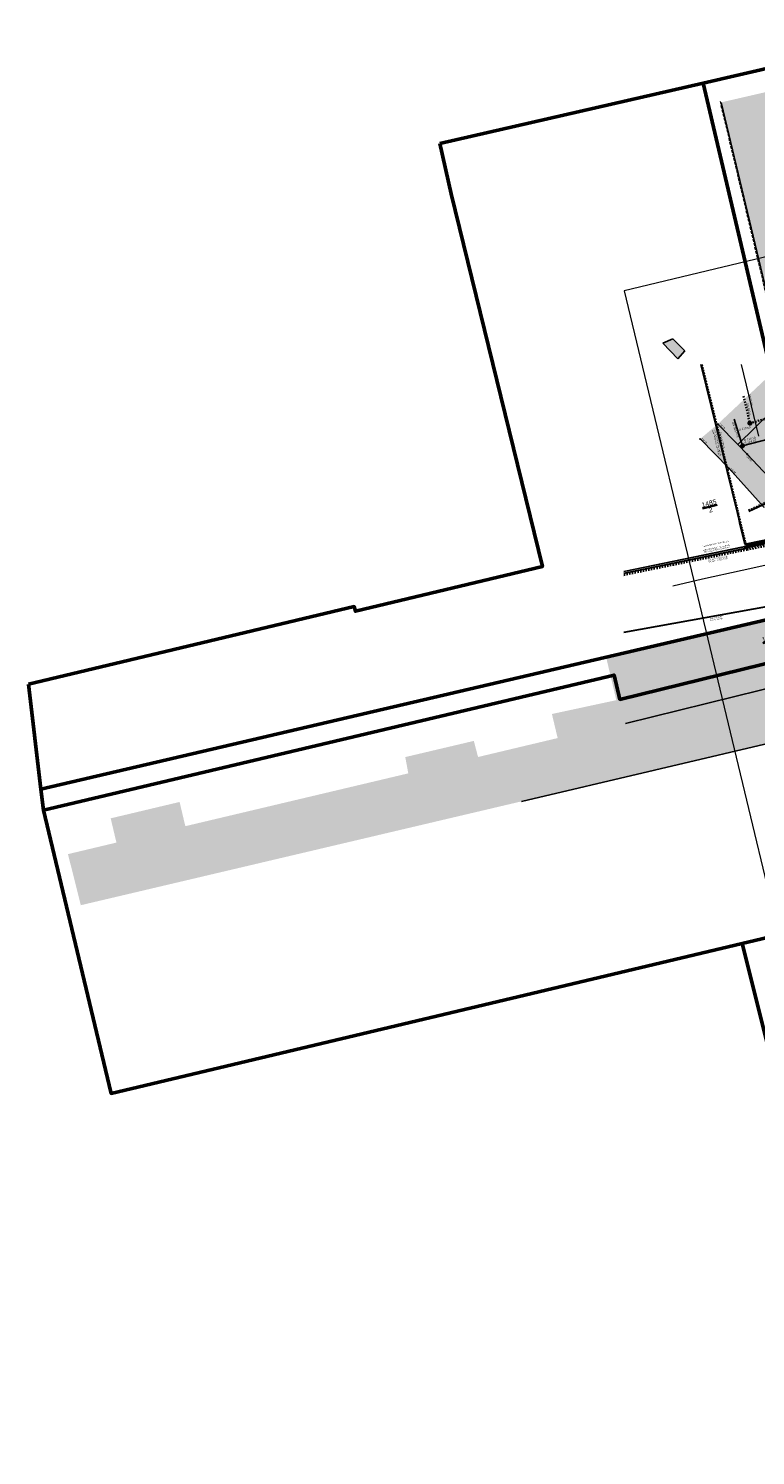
# Model space of a CAD drawing. Header units: metres. Extents: x 311004 to 311786, y 5688269 to 5688759.
# Tile 1 of 96: x 311004 to 311135, y 5688301 to 5688558. Entities that reach past the tile are written whole.
import ezdxf

# ---------------------------------------------------------------- set-up
doc = ezdxf.new("R2010")
doc.units = ezdxf.units.M
for name, pattern in [('1600.2028', [0]), ('2.10', [0.5, 0.25, -0.25]), ('2.35', [0]), ('2.50', [0]), ('2.51', [0.5, 0.25, -0.25]), ('2.513', [0.75, 0.5, -0.25]), ('2.7', [0]), ('2.8', [0])]:
    doc.linetypes.add(name, pattern=pattern)
doc.layers.get('0').update_dxf_attribs({"color": 1, "linetype": 'CONTINUOUS'})
for name, color, linetype in [('Dächer', 7, 'CONTINUOUS'), ('Flurstücke_Grenzpunkte', 51, 'CONTINUOUS'), ('Gebäude', 7, 'CONTINUOUS'), ('Gelände', 92, 'CONTINUOUS'), ('Plottbox', 193, 'CONTINUOUS'), ('RWL', 5, 'CONTINUOUS'), ('Schmutzwasser', 32, 'CONTINUOUS'), ('Schraffuren', 7, 'CONTINUOUS'), ('Straße', 7, 'CONTINUOUS'), ('Stromversorgung', 1, 'CONTINUOUS')]:
    doc.layers.add(name, color=color, linetype=linetype)
doc.styles.add('Beschriftung Elektroleitung', font='Arial.ttf', dxfattribs={"width": 0.97})
doc.styles.add('Geländehöhe', font='Arial Narrow.ttf')
doc.styles.add('K 10 700 - Flurstücksnummer', font='Arial.ttf')
doc.styles.add('K 10 700 - Schrägstrich als Bruchstrich interpretiert', font='Arial.ttf')
doc.styles.add('RW Haltungstext', font='Arial.ttf')
doc.styles.add('SW Haltungstext', font='Arial.ttf')

# ---------------------------------------------------------------- blocks, each defined once
blk = doc.blocks.new('Grenzpunkt')
at = {"color": 0, "lineweight": -2}
blk.add_lwpolyline([(0.433013, -0.25, -0.5773502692), (-0.433013, -0.25, -0.5773502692), (0, 0.5, -0.5773502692)], format="xyb", close=True, dxfattribs=at)
blk = doc.blocks.new('S2.16')
at = {"color": 0, "lineweight": -2}
for points in [[(0.433013, -0.25, -0.5773502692), (-0.433013, -0.25, -0.5773502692), (0, 0.5, -0.5773502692)], [(0.303109, -0.175, -0.5773502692), (-0.303109, -0.175, -0.5773502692), (0, 0.35, -0.5773502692)]]:
    blk.add_lwpolyline(points, format="xyb", close=True, dxfattribs=at)
blk = doc.blocks.new('O355')
at = {"layer": 'Flurstücke_Grenzpunkte', "color": 8, "linetype": '1600.2028', "lineweight": 50}
blk.add_lwpolyline([(311125.948, 5688548.43), (311138.41, 5688495.178), (311146.18, 5688496.975), (311173.383, 5688503.264), (311160.714, 5688556.489)], close=True, dxfattribs=at)
at = {"layer": 'Flurstücke_Grenzpunkte', "color": 7, "lineweight": 35, "insert": (311163.612086, 5688509.424728), "char_height": 0.875, "attachment_point": 5, "rotation": 13.49997866, "line_spacing_factor": 0.84, "style": 'K 10 700 - Flurstücksnummer'}
blk.add_mtext('1484', dxfattribs=at)
blk = doc.blocks.new('O358')
at = {"layer": 'Flurstücke_Grenzpunkte', "color": 7, "linetype": '1600.2028', "lineweight": 50}
blk.add_lwpolyline([(311194.642, 5688445.565), (311176.172, 5688441.195), (311173.467, 5688452.609), (311110.925, 5688437.256), (311109.878, 5688441.656), (311007.011, 5688417.298)], dxfattribs=at)
at = {"layer": 'Flurstücke_Grenzpunkte', "color": 8, "linetype": '1600.2028', "lineweight": 50}
blk.add_lwpolyline([(311007.011, 5688417.298), (311018.208, 5688370.426), (311019.221, 5688366.186), (311132.995, 5688393.201), (311166.686, 5688401.201), (311166.016, 5688404.497), (311202.802, 5688413.395), (311194.642, 5688445.565)], dxfattribs=at)
at = {"layer": 'Flurstücke_Grenzpunkte', "color": 7, "lineweight": 35, "insert": (311157.348127, 5688422.575826), "char_height": 0.875, "attachment_point": 5, "rotation": 13.49997866, "line_spacing_factor": 0.84, "style": 'K 10 700 - Flurstücksnummer'}
blk.add_mtext('1487', dxfattribs=at)
blk = doc.blocks.new('O523')
at = {"layer": 'Flurstücke_Grenzpunkte', "color": 8, "linetype": '1600.2028', "lineweight": 50}
for points in [[(311152.791, 5688469.2), (311146.18, 5688496.975), (311138.41, 5688495.178), (311125.948, 5688548.43), (311078.449, 5688537.566)], [(311078.449, 5688537.566), (311080.517, 5688528.435), (311096.956, 5688461.213), (311063.244, 5688453.146), (311063.041, 5688454.001), (311004.334, 5688440.023)]]:
    blk.add_lwpolyline(points, dxfattribs=at)
at = {"layer": 'Flurstücke_Grenzpunkte', "color": 7, "linetype": '1600.2028', "lineweight": 50}
blk.add_lwpolyline([(311004.334, 5688440.023), (311006.57, 5688421.038), (311171.797, 5688459.658), (311168.633, 5688473.009), (311152.791, 5688469.2)], dxfattribs=at)
at = {"layer": 'Flurstücke_Grenzpunkte', "color": 7, "lineweight": 35, "insert": (311127.127511, 5688472.034225), "char_height": 0.875, "attachment_point": 5, "rotation": 13.49997866, "line_spacing_factor": 0.84, "style": 'K 10 700 - Schrägstrich als Bruchstrich interpretiert'}
blk.add_mtext('\\S1485/2;', dxfattribs=at)
blk = doc.blocks.new('O638')
at = {"layer": 'Flurstücke_Grenzpunkte', "color": 7, "linetype": '1600.2028', "lineweight": 50}
blk.add_lwpolyline([(311006.57, 5688421.038), (311007.011, 5688417.298), (311109.878, 5688441.656), (311110.925, 5688437.256), (311173.467, 5688452.609), (311171.797, 5688459.658)], close=True, dxfattribs=at)
at = {"layer": 'Flurstücke_Grenzpunkte', "color": 7, "lineweight": 35, "insert": (311137.993226, 5688447.735741), "char_height": 0.875, "attachment_point": 5, "rotation": 13.49997866, "line_spacing_factor": 0.84, "style": 'K 10 700 - Schrägstrich als Bruchstrich interpretiert'}
blk.add_mtext('\\S1485/1;', dxfattribs=at)
blk = doc.blocks.new('O807')
at = {"layer": 'Flurstücke_Grenzpunkte', "color": 8, "linetype": '1600.2028', "lineweight": 50}
for points in [[(311210.614, 5688405.752), (311208.756, 5688414.772), (311202.802, 5688413.395), (311166.016, 5688404.497), (311166.686, 5688401.201), (311132.995, 5688393.201), (311153.293, 5688311.958), (311161.186, 5688313.62)], [(311161.186, 5688313.62), (311199.504, 5688322.19), (311202.822, 5688308.995), (311210.444, 5688310.744), (311212.823, 5688300.865), (311216.579, 5688301.663), (311221.346, 5688305.082), (311223.118, 5688307.235), (311223.425, 5688312.751)]]:
    blk.add_lwpolyline(points, dxfattribs=at)
at = {"layer": 'Flurstücke_Grenzpunkte', "color": 7, "linetype": '1600.2028', "lineweight": 50}
blk.add_lwpolyline([(311223.425, 5688312.751), (311222.968, 5688322.95), (311217.035, 5688324.941), (311208.961, 5688350.783), (311214.843, 5688373.1), (311216.275, 5688373.29), (311210.614, 5688405.752)], dxfattribs=at)
at = {"layer": 'Flurstücke_Grenzpunkte', "color": 7, "lineweight": 35, "insert": (311172.401, 5688367.243), "char_height": 0.875, "attachment_point": 5, "rotation": 13.49998, "line_spacing_factor": 0.84, "style": 'K 10 700 - Schrägstrich als Bruchstrich interpretiert'}
blk.add_mtext('\\S1516/1;', dxfattribs=at)
blk = doc.blocks.new('Zugangspfeil', base_point=(0, -0.5))
at = {"lineweight": -2}
blk.add_hatch(color=0, dxfattribs=at).paths.add_polyline_path([(0, -0.166666), (-0.333334, 0.5), (0.333334, 0.5)], flags=0)

msp = doc.modelspace()

# ---------------------------------------------------------------- hatches: boundary and pattern name
at = {"layer": 'Gebäude', "lineweight": 25, "true_color": 0xa6a6a6}
for points in [[(311156.9, 5688514.168), (311159.833, 5688502.191), (311141.867, 5688497.88), (311139, 5688509.828), (311137.624, 5688509.503), (311129.198, 5688544.96), (311159.244, 5688551.891), (311167.261, 5688516.619)], [(311121.35, 5688498.672), (311118.637, 5688501.515), (311120.483, 5688502.306), (311122.632, 5688500.12)], [(311032.593, 5688414.384), (311072.786, 5688423.914), (311072.237, 5688426.851), (311084.598, 5688429.768), (311085.359, 5688426.863), (311090.98, 5688428.202), (311099.707, 5688430.28), (311098.673, 5688434.623), (311110.279, 5688437.117), (311110.219, 5688437.369), (311108.451, 5688444.854), (311163.917, 5688458.005), (311164.69, 5688454.722), (311162.843, 5688454.248), (311164.215, 5688448.686), (311164.913, 5688445.777), (311170.746, 5688447.171), (311173.009, 5688437.674), (311093.201, 5688418.863), (311013.756, 5688400.129), (311011.438, 5688409.345), (311020.173, 5688411.425), (311019.138, 5688415.8), (311031.56, 5688418.755)]]:
    msp.add_hatch(color=253, dxfattribs=at).paths.add_polyline_path(points, flags=0)
at = {"layer": 'Schraffuren', "lineweight": 25, "true_color": 0xffe5cc}
for points in [[(311137.91, 5688495.701), (311140.188, 5688497.467), (311140.5, 5688497.169), (311141.877, 5688495.726), (311143.381, 5688494.088), (311140.929, 5688491.731), (311138.758, 5688489.738), (311138.487, 5688489.443), (311132.162904, 5688483.246255), (311128.57, 5688486.913)], [(311138.487, 5688489.443), (311144.882, 5688482.587), (311142.044, 5688479.908), (311143.111, 5688478.652), (311139.627, 5688475.342), (311133.873, 5688481.501), (311132.162904, 5688483.246255)], [(311128.57, 5688486.913), (311132.162904, 5688483.246255), (311133.873, 5688481.501), (311139.627, 5688475.342), (311148.192, 5688466.03), (311143.37, 5688464.892), (311136.922, 5688471.889), (311130.599, 5688478.885), (311125.388, 5688484.234)]]:
    msp.add_hatch(color=254, dxfattribs=at).paths.add_polyline_path(points, flags=0)

# ---------------------------------------------------------------- linework, layer by layer
at = {"layer": 'Dächer', "color": 7, "linetype": '2.513', "lineweight": 18}
msp.add_line((311128.976343, 5688545.097547), (311137.487579, 5688509.28187), dxfattribs=at)
at = {"layer": 'Gebäude', "color": 7, "linetype": '2.7', "lineweight": 25}
for p, q in [((311129.198, 5688544.96), (311137.624, 5688509.503)), ((311120.483, 5688502.306), (311118.637, 5688501.515)), ((311122.632, 5688500.12), (311120.483, 5688502.306)), ((311118.637, 5688501.515), (311121.35, 5688498.672)), ((311121.35, 5688498.672), (311122.632, 5688500.12)), ((311163.917, 5688458.005, 118.866), (311108.451, 5688444.854)), ((311111.956, 5688432.921), (311152.622, 5688442.94)), ((311093.201, 5688418.863), (311173.009, 5688437.674))]:
    msp.add_line(p, q, dxfattribs=at)
at = {"layer": 'Plottbox', "color": 7, "linetype": 'Continuous', "lineweight": 18}
msp.add_lwpolyline([(311160.207663, 5688308.936479), (311357.355665, 5688356.267527), (311308.85739, 5688558.277378), (311111.709389, 5688510.94633)], close=True, dxfattribs=at)
at = {"layer": 'RWL', "color": 160, "linetype": '2.51', "lineweight": 35, "true_color": 0x3354ff}
for p, q in [((311134.356, 5688487.09, 118.688), (311165.497, 5688495.516, 118.515)), ((311133.232586, 5688491.962353), (311134.356, 5688487.09, 118.688))]:
    msp.add_line(p, q, dxfattribs=at)
at = {"layer": 'Schmutzwasser', "color": 34, "linetype": '2.50', "lineweight": 25, "true_color": 0x994c00}
for p, q in [((311133.038, 5688483.01, 118.703), (311168.914, 5688492.361, 118.555)), ((311131.544026, 5688487.781784), (311133.038, 5688483.01, 118.703))]:
    msp.add_line(p, q, dxfattribs=at)
at = {"layer": 'Straße', "color": 7, "linetype": '2.35', "lineweight": 18}
for p, q in [((311138.487, 5688489.443, 118.6), (311132.162904, 5688483.246255)), ((311128.57, 5688486.913, 118.753), (311132.162904, 5688483.246255)), ((311130.599, 5688478.885, 118.659), (311125.388, 5688484.234, 118.75)), ((311132.162904, 5688483.246255), (311133.873, 5688481.501, 118.654)), ((311133.873, 5688481.501, 118.654), (311139.627, 5688475.342, 118.642)), ((311136.922, 5688471.889, 118.682), (311130.599, 5688478.885, 118.659))]:
    msp.add_line(p, q, dxfattribs=at)
at = {"layer": 'Stromversorgung', "color": 1, "linetype": '2.8', "lineweight": 13}
for p, q in [((311125.454567, 5688497.671706), (311132.04, 5688470.764)), ((311125.610764, 5688497.671706), (311132.188, 5688470.799)), ((311133.66, 5688465.387), (311186.555, 5688476.094)), ((311133.688, 5688465.24), (311185.904, 5688475.808)), ((311133.894, 5688464.821), (311185.392, 5688475.238)), ((311133.921, 5688464.672), (311185.439, 5688475.1)), ((311142.98, 5688475.368), (311134.087, 5688471.23)), ((311143.043, 5688475.231), (311134.15, 5688471.093)), ((311132.04, 5688470.764), (311132.277, 5688469.792)), ((311132.188, 5688470.799), (311132.425, 5688469.827)), ((311132.277, 5688469.792), (311132.515, 5688468.821)), ((311132.425, 5688469.827), (311133.484, 5688465.499)), ((311132.515, 5688468.821), (311133.337, 5688465.462)), ((311133.839, 5688465.117), (311140.461, 5688466.457)), ((311111.622246, 5688460.399793), (311133.142, 5688464.82)), ((311111.622246, 5688460.093066), (311133.401, 5688464.567)), ((311111.622246, 5688459.940627), (311133.431, 5688464.421)), ((311133.142, 5688464.82), (311133.344, 5688464.862)), ((311133.393, 5688464.882), (311133.637, 5688465.036)), ((311133.55, 5688464.628), (311133.794, 5688464.782)), ((311133.63, 5688464.501), (311133.871, 5688464.652)), ((311132.969, 5688460.574), (311138.701, 5688461.859)), ((311120.44, 5688457.764), (311125.845, 5688458.976)), ((311125.845, 5688458.976), (311132.969, 5688460.574))]:
    msp.add_line(p, q, dxfattribs=at)
at = {"layer": 'Stromversorgung', "color": 5, "linetype": '2.10', "lineweight": 13}
for p, q in [((311125.764576, 5688497.671706), (311132.333, 5688470.835)), ((311142.916, 5688475.503), (311134.023, 5688471.365)), ((311133.805, 5688464.344), (311178.043, 5688473.313)), ((311133.835, 5688464.197), (311178.07, 5688473.172)), ((311134.173, 5688464.574), (311178.013, 5688473.447)), ((311132.333, 5688470.835), (311132.571, 5688469.863)), ((311132.571, 5688469.863), (311133.63, 5688465.535)), ((311111.622246, 5688459.787817), (311133.805, 5688464.344)), ((311111.622246, 5688459.634096), (311133.835, 5688464.197)), ((311133.63, 5688465.535), (311133.808, 5688464.807)), ((311133.808, 5688464.807), (311133.814632, 5688464.779726)), ((311133.814632, 5688464.779726), (311133.826002, 5688464.754065)), ((311133.826002, 5688464.754065), (311133.838023, 5688464.726935)), ((311133.838023, 5688464.726935), (311133.85492, 5688464.702547)), ((311133.85492, 5688464.702547), (311133.872487, 5688464.677191)), ((311133.872487, 5688464.677191), (311133.894655, 5688464.655756)), ((311133.894655, 5688464.655756), (311133.917273, 5688464.633886)), ((311133.917273, 5688464.633886), (311133.943781, 5688464.616965)), ((311133.943781, 5688464.616965), (311133.970289, 5688464.600043)), ((311133.970289, 5688464.600043), (311133.999625, 5688464.588748)), ((311133.999625, 5688464.588748), (311134.028378, 5688464.577677)), ((311134.028378, 5688464.577677), (311134.058729, 5688464.572444)), ((311134.058729, 5688464.572444), (311134.087922, 5688464.56741)), ((311134.087922, 5688464.56741), (311134.117533, 5688464.567965)), ((311134.117533, 5688464.567965), (311134.14554, 5688464.568489)), ((311134.14554, 5688464.568489), (311134.173, 5688464.574))]:
    msp.add_line(p, q, dxfattribs=at)
at = {"layer": 'Stromversorgung', "color": 3, "linetype": '2.8', "lineweight": 13}
for p, q in [((311132.788691, 5688497.671706), (311135.911, 5688484.722)), ((311186.219, 5688475.565), (311133.867, 5688464.969)), ((311133.374, 5688464.715), (311111.622246, 5688460.247072)), ((311133.716, 5688464.908), (311133.473, 5688464.755)), ((311144.967, 5688455.418), (311111.622246, 5688449.387098)), ((311144.994, 5688455.271), (311111.622246, 5688449.237463))]:
    msp.add_line(p, q, dxfattribs=at)
at = {"layer": 'Stromversorgung', "color": 1, "linetype": '2.8', "lineweight": 13}
for centre, radius, start, end in [((311133.62801, 5688465.533631), 0.299696, 193.82815162, 281.54689102), ((311133.312641, 5688465.008855), 0.150166, 282.05382329, 302.35313583), ((311133.307665, 5688465.007458), 0.450238, 281.96425353, 302.56373643), ((311133.310518, 5688465.008206), 0.599439, 281.59496946, 302.20627685), ((311133.629935, 5688465.534041), 0.150083, 193.50182772, 281.55578751), ((311133.95795, 5688464.527983), 0.600908, 101.41712977, 122.28346259), ((311133.951315, 5688464.526332), 0.30019, 101.00707869, 121.6044887), ((311133.951172, 5688464.52407), 0.150976, 101.52803038, 122.07478904)]:
    msp.add_arc(centre, radius, start, end, dxfattribs=at)
at = {"layer": 'Stromversorgung', "color": 3, "linetype": '2.8', "lineweight": 13}
for centre, radius, start, end in [((311133.312821, 5688465.00893), 0.300229, 281.75769566, 302.24370136), ((311133.957285, 5688464.528113), 0.450036, 101.57309754, 122.42170903)]:
    msp.add_arc(centre, radius, start, end, dxfattribs=at)

# ---------------------------------------------------------------- block references
at = {"layer": 'Flurstücke_Grenzpunkte', "color": 7, "true_color": 0xffffff}
for name in ['O355', 'O523', 'O638', 'O358', 'O807']:
    msp.add_blockref(name, (0, 0), dxfattribs=at)
at = {"layer": 'RWL', "color": 160, "true_color": 0x3354ff}
for name, xscale, yscale, rotation in [('S2.16', 0.6, 0.6, 13.499999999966), ('Zugangspfeil', 0.5, 0.5, 12.983937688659)]:
    msp.add_blockref(name, (311134.356, 5688487.09, 118.688), dxfattribs=dict(at, xscale=xscale, yscale=yscale, rotation=rotation))
at = {"layer": 'Schmutzwasser', "color": 34, "true_color": 0x994c00}
for name, xscale, yscale, rotation in [('S2.16', 0.6, 0.6, 13.499999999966), ('Zugangspfeil', 0.5, 0.5, 17.384765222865)]:
    msp.add_blockref(name, (311133.038, 5688483.01, 118.703), dxfattribs=dict(at, xscale=xscale, yscale=yscale, rotation=rotation))
at = {"layer": 'Straße', "color": 7, "xscale": 0.125, "yscale": 0.125, "rotation": 13.499999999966}
for p in [(311128.57, 5688486.913, 118.753), (311125.388, 5688484.234, 118.75), (311133.873, 5688481.501, 118.654), (311130.599, 5688478.885, 118.659)]:
    msp.add_blockref('Grenzpunkt', p, dxfattribs=at)

# ---------------------------------------------------------------- texts
at = {"layer": 'Flurstücke_Grenzpunkte', "color": 7, "lineweight": 35, "insert": (311127.127511, 5688472.034225), "char_height": 0.875, "attachment_point": 5, "rotation": 13.49997866, "line_spacing_factor": 0.84, "style": 'K 10 700 - Schrägstrich als Bruchstrich interpretiert'}
msp.add_mtext('\\S1485/2;', dxfattribs=at)
at = {"layer": 'Gelände', "color": 7, "lineweight": 18, "char_height": 0.3125, "attachment_point": 7, "line_spacing_factor": 0.84, "style": 'Geländehöhe'}
for s, insert, rotation in [('118.75', (311128.777088, 5688486.897411, 118.753), 314.41723304), ('118.75', (311125.533063, 5688484.241673, 118.75), 314.25131625), ('118.66', (311130.783857, 5688478.863381, 118.659), 312.10735222), ('118.65', (311133.658111, 5688481.105066, 118.654), 313.05287576)]:
    msp.add_mtext(s, dxfattribs=dict(at, insert=insert, rotation=rotation))
at = {"layer": 'RWL', "color": 160, "lineweight": 25, "true_color": 0x3354ff, "char_height": 0.375, "line_spacing_factor": 0.84, "style": 'RW Haltungstext'}
for s, insert, attachment_point, rotation in [('DN 600 B', (311133.940458, 5688489.559877), 8, 282.98370876), ('D 118.69', (311132.439988, 5688485.714105, 118.688), 7, 13.51818366)]:
    msp.add_mtext(s, dxfattribs=dict(at, insert=insert, attachment_point=attachment_point, rotation=rotation))
at = {"layer": 'Schmutzwasser', "color": 34, "lineweight": 25, "true_color": 0x994c00, "char_height": 0.375, "attachment_point": 7, "line_spacing_factor": 0.84, "style": 'SW Haltungstext'}
for s, insert, rotation in [('DN 300 PVC', (311131.110237, 5688487.235606), 287.38457795), ('D 118.70\\PS 114.97', (311133.461858, 5688483.320404, 118.703), 13.51818366)]:
    msp.add_mtext(s, dxfattribs=dict(at, insert=insert, rotation=rotation))
at = {"layer": 'Stromversorgung', "color": 3, "lineweight": 25, "char_height": 0.25, "line_spacing_factor": 0.84, "style": 'Beschriftung Elektroleitung'}
for s, insert, attachment_point, rotation in [('NAYY-J 4x70', (311134.44706, 5688491.220292), 8, 283.5558996), ('NAYY-J 4x185\\PNAYY-J 4x185', (311128.325914, 5688452.155827), 2, 10.24822374)]:
    msp.add_mtext(s, dxfattribs=dict(at, insert=insert, attachment_point=attachment_point, rotation=rotation))
at = {"layer": 'Stromversorgung', "color": 1, "lineweight": 25, "char_height": 0.25, "line_spacing_factor": 0.84, "style": 'Beschriftung Elektroleitung'}
for s, insert, attachment_point, rotation in [('10kV NA2YHCaY 3x1x185 a.B.\\P10kV NA2YHCaY 3x1x185 a.B.', (311128.709368, 5688483.60347), 2, 283.75231363), ('10kV NA2YHCaY 3x1x185 a.B.\\P\\P10kV NA2YHCaY 3x1x120 a.B.\\P10kV NA2YHCaY 3x1x120 a.B.', (311126.042949, 5688463.679982), 7, 11.6053221)]:
    msp.add_mtext(s, dxfattribs=dict(at, insert=insert, attachment_point=attachment_point, rotation=rotation))
at = {"layer": 'Stromversorgung', "color": 5, "lineweight": 25, "char_height": 0.25, "attachment_point": 8, "line_spacing_factor": 0.84, "style": 'Beschriftung Elektroleitung'}
for s, insert, rotation in [('Bet. NYY-J 24x1,5', (311129.226506, 5688484.009787), 283.75307798), ('Tel. NYY-J 24x1.5 a.B.\\PTel. NYY-J 24x1.5 a.B.', (311128.691827, 5688462.250425), 11.60725489)]:
    msp.add_mtext(s, dxfattribs=dict(at, insert=insert, rotation=rotation))

doc.saveas('drawing.dxf')
